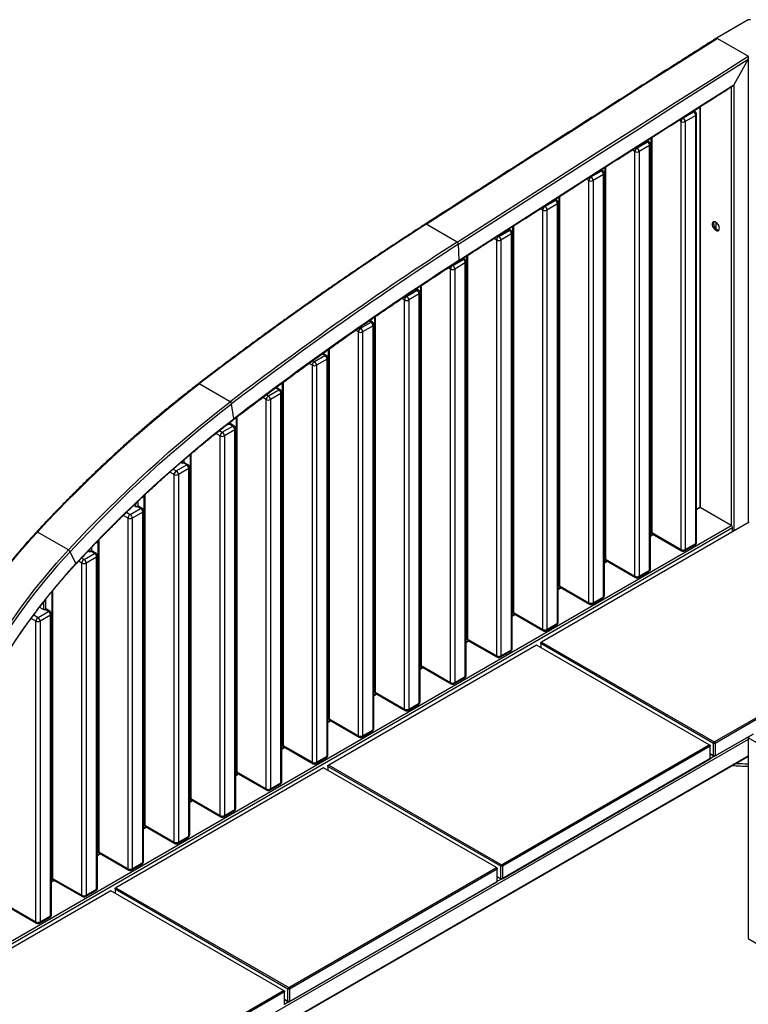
# Model space of a CAD drawing. Header units: millimetres. Extents: x 1 to 419, y 6 to 296.
# Tile 3 of 12: x 49 to 111, y 56 to 140. Entities that reach past the tile are written whole.
import ezdxf

# ---------------------------------------------------------------- set-up
doc = ezdxf.new("R2010")
doc.units = ezdxf.units.MM

msp = doc.modelspace()

# ---------------------------------------------------------------- linework, layer by layer
at = {"color": 7, "linetype": 'Continuous', "lineweight": 25}
for p, q in [((110.7802, 139.5625), (108.1639, 138.0522)), ((110.7802, 136.501), (108.1639, 138.0114)), ((110.7802, 136.2498), (109.5782, 134.0965)), ((110.7802, 136.2498), (110.7802, 97.103)), ((109.366, 133.9125), (109.366, 96.8989)), ((109.5781, 134.0965), (109.5781, 96.409)), ((106.7058, 132.2202), (106.7058, 98.4236)), ((106.7497, 132.2481), (106.7497, 98.4093)), ((105.3001, 131.2961), (106.184, 131.8063)), ((106.3608, 131.5001), (105.4769, 130.9899)), ((106.184, 131.8063), (106.1168, 131.8451)), ((106.309, 131.8187), (106.1864, 131.8895)), ((106.3608, 95.3682), (106.3608, 131.5001)), ((106.434, 95.4703), (106.434, 131.6022)), ((105.1233, 130.9899), (104.94, 131.0957)), ((105.1233, 94.858), (105.1233, 130.9899)), ((105.2763, 131.3098), (105.3001, 131.2961)), ((105.4769, 130.9899), (105.4769, 94.858)), ((101.411, 128.7652), (102.2949, 129.2754)), ((102.4717, 128.9692), (101.5878, 128.459)), ((102.2949, 129.2754), (102.1831, 129.34)), ((102.4199, 129.2878), (102.2527, 129.3843)), ((102.4717, 93.1231), (102.4717, 128.9692)), ((102.5449, 93.2251), (102.5449, 129.0713)), ((102.5752, 129.5897), (102.5752, 96.3887)), ((102.6485, 129.6364), (102.6485, 96.2867)), ((101.2343, 128.459), (101.0081, 128.5895)), ((101.2343, 92.6128), (101.2343, 128.459)), ((101.3438, 128.804), (101.411, 128.7652)), ((101.5878, 128.459), (101.5878, 92.6128)), ((97.5219, 126.3159), (98.4058, 126.8262)), ((98.5826, 126.52), (97.6987, 126.0097)), ((98.4058, 126.8262), (98.3229, 126.8741)), ((98.5308, 126.8385), (98.3924, 126.9185)), ((98.5826, 90.878), (98.5826, 126.52)), ((98.6558, 90.98), (98.6558, 126.622)), ((98.6862, 127.1061), (98.6862, 94.1436)), ((98.7594, 127.1529), (98.7594, 94.0415)), ((97.3452, 126.0097), (97.1481, 126.1235)), ((97.3452, 90.3677), (97.3452, 126.0097)), ((97.4837, 126.338), (97.5219, 126.3159)), ((97.6987, 126.0097), (97.6987, 90.3677)), ((93.594, 123.8483), (93.6329, 123.8258)), ((93.6329, 123.8258), (94.5167, 124.3361)), ((94.6935, 124.0299), (93.8096, 123.5196)), ((94.5167, 124.3361), (94.4317, 124.3852)), ((94.6417, 124.3485), (94.5011, 124.4296)), ((94.6935, 88.6328), (94.6935, 124.0299)), ((94.7667, 88.7349), (94.7667, 124.1319)), ((94.7971, 124.6193), (94.7971, 91.8985)), ((94.8703, 124.6663), (94.8703, 91.7964)), ((93.4561, 123.5196), (93.2589, 123.6335)), ((93.4561, 88.1226), (93.4561, 123.5196)), ((93.8096, 123.5196), (93.8096, 88.1226)), ((86.224, 120.8105), (83.6077, 122.3209)), ((108.0578, 122.4974), (108.0578, 121.9481)), ((89.7438, 121.2949), (90.6277, 121.8052)), ((90.8044, 121.499), (89.9206, 120.9887)), ((90.6277, 121.8052), (90.5112, 121.8724)), ((90.7526, 121.8175), (90.5806, 121.9169)), ((90.8044, 86.3877), (90.8044, 121.499)), ((90.8777, 86.4898), (90.8777, 121.601)), ((90.908, 122.1267), (90.908, 89.6534)), ((90.9812, 122.1737), (90.9812, 89.5513)), ((86.4045, 119.2841), (86.3361, 120.6305)), ((89.567, 120.9887), (89.3388, 121.1205)), ((89.567, 85.8775), (89.567, 120.9887)), ((89.6735, 121.3355), (89.7438, 121.2949)), ((89.9206, 120.9887), (89.9206, 85.8775)), ((85.827, 118.8617), (85.8547, 118.8457)), ((85.8547, 118.8457), (86.7386, 119.3559)), ((86.9153, 119.0497), (86.0315, 118.5395)), ((86.7386, 119.3559), (86.6616, 119.4003)), ((86.8636, 119.3683), (86.7309, 119.4449)), ((86.9153, 84.1426), (86.9153, 119.0497)), ((86.9886, 84.2447), (86.9886, 119.1518)), ((87.0189, 119.6299), (87.0189, 87.4082)), ((87.0921, 119.677), (87.0921, 87.3062)), ((85.6779, 118.5395), (85.4935, 118.6459)), ((85.6779, 83.6323), (85.6779, 118.5395)), ((86.0315, 118.5395), (86.0315, 83.6323)), ((81.9656, 116.2331), (82.8495, 116.7433)), ((83.0263, 116.4372), (82.1424, 115.9269)), ((82.8495, 116.7433), (82.7168, 116.8199)), ((82.9745, 116.7557), (82.7849, 116.8652)), ((83.0263, 81.8975), (83.0263, 116.4372)), ((83.0995, 81.9995), (83.0995, 116.5392)), ((83.1298, 117.0943), (83.1298, 85.1631)), ((83.203, 117.1429), (83.203, 85.0611)), ((81.7888, 115.9269), (81.5715, 116.0524)), ((81.7888, 81.3872), (81.7888, 115.9269)), ((81.8979, 116.2722), (81.9656, 116.2331)), ((82.1424, 115.9269), (82.1424, 81.3872)), ((78.0765, 113.5389), (78.9604, 114.0491)), ((78.9604, 114.0491), (78.7848, 114.1505)), ((79.0854, 114.0615), (78.8514, 114.1966)), ((79.2407, 114.4658), (79.2407, 82.918)), ((79.3139, 114.5165), (79.3139, 82.8159)), ((77.8997, 113.2327), (77.6615, 113.3702)), ((77.8997, 79.1421), (77.8997, 113.2327)), ((77.9809, 113.594), (78.0765, 113.5389)), ((79.1372, 113.7429), (78.2533, 113.2327)), ((78.2533, 113.2327), (78.2533, 79.1421)), ((79.1372, 79.6524), (79.1372, 113.7429)), ((79.2104, 79.7544), (79.2104, 113.845)), ((75.1963, 111.2448), (74.8958, 111.4183)), ((75.3516, 111.7403), (75.3516, 80.6729)), ((75.4249, 111.7922), (75.4249, 80.5708)), ((74.0106, 110.416), (73.732, 110.5768)), ((74.0466, 110.8034), (74.1874, 110.7222)), ((74.1874, 110.7222), (75.0713, 111.2324)), ((75.2481, 110.9262), (74.3642, 110.416)), ((75.0713, 111.2324), (74.8339, 111.3695)), ((75.2481, 77.4072), (75.2481, 110.9262)), ((75.3213, 77.5093), (75.3213, 111.0283)), ((74.0106, 76.897), (74.0106, 110.416)), ((74.3642, 110.416), (74.3642, 76.897)), ((71.4626, 108.9162), (71.4626, 78.4277)), ((71.5358, 108.9702), (71.5358, 78.3257)), ((67.0727, 107.3328), (64.4564, 108.8432)), ((70.2983, 107.8238), (71.1822, 108.3341)), ((71.1822, 108.3341), (70.8969, 108.4988)), ((71.3072, 108.3464), (71.0067, 108.5199)), ((71.4322, 75.2642), (71.4322, 108.1299)), ((70.1216, 107.5176), (69.8176, 107.6931)), ((70.1216, 74.6519), (70.1216, 107.5176)), ((70.126, 107.9233), (70.2983, 107.8238)), ((71.359, 108.0279), (70.4751, 107.5176)), ((70.4751, 107.5176), (70.4751, 74.6519)), ((71.359, 75.1621), (71.359, 108.0279)), ((67.3888, 105.9018), (67.1958, 107.1605)), ((67.0456, 105.5904), (67.0456, 105.4671)), ((67.5735, 105.9962), (67.5735, 76.1826)), ((67.6467, 106.052), (67.6467, 76.0806)), ((66.1661, 104.9025), (66.4093, 104.7621)), ((66.4093, 104.7621), (67.2931, 105.2724)), ((67.4699, 104.9662), (66.586, 104.456)), ((66.8558, 105.4432), (66.9219, 105.4051)), ((66.8689, 105.4534), (66.8689, 105.4357)), ((66.9219, 105.4051), (66.9926, 105.4459)), ((67.2931, 105.2724), (66.9926, 105.4459)), ((67.4181, 105.2848), (67.1176, 105.4583)), ((67.4699, 72.917), (67.4699, 104.9662)), ((67.5431, 73.019), (67.5431, 105.0683)), ((66.2325, 104.456), (65.8679, 104.6664)), ((66.2325, 72.4067), (66.2325, 104.456)), ((66.586, 104.456), (66.586, 72.4067)), ((62.9798, 102.27), (62.9798, 102.1699)), ((63.1566, 102.4221), (63.1566, 102.2013)), ((63.6844, 102.8717), (63.6844, 73.9375)), ((63.7576, 102.9334), (63.7576, 73.8354)), ((62.2618, 101.6455), (62.5202, 101.4963)), ((62.5202, 101.4963), (63.404, 102.0066)), ((63.5808, 101.7004), (62.6969, 101.1902)), ((62.9101, 102.2101), (63.0328, 102.1393)), ((63.0328, 102.1393), (63.1035, 102.1801)), ((63.404, 102.0066), (63.1035, 102.1801)), ((63.529, 102.019), (63.2285, 102.1925)), ((63.5808, 70.6719), (63.5808, 101.7004)), ((63.654, 70.7739), (63.654, 101.8025)), ((62.3434, 101.1902), (61.9811, 101.3993)), ((62.3434, 70.1616), (62.3434, 101.1902)), ((62.6969, 101.1902), (62.6969, 70.1616)), ((59.2675, 98.9132), (59.2675, 98.5272)), ((59.7953, 99.4106), (59.7953, 71.6924)), ((59.8685, 99.4787), (59.8685, 71.5903)), ((58.6311, 97.8223), (59.515, 98.3325)), ((58.927, 98.5903), (59.1437, 98.4652)), ((59.0907, 98.7455), (59.0907, 98.4958)), ((59.1437, 98.4652), (59.2144, 98.506)), ((59.515, 98.3325), (59.2144, 98.506)), ((59.6399, 98.3449), (59.3394, 98.5184)), ((59.765, 68.5288), (59.765, 98.1284)), ((106.6747, 98.4167), (106.434, 98.2778)), ((106.434, 98.227), (106.7497, 98.4093)), ((109.366, 96.8989), (106.7497, 98.4093)), ((58.4543, 97.5161), (58.0544, 97.7469)), ((58.3181, 98.003), (58.6311, 97.8223)), ((58.4543, 67.9165), (58.4543, 97.5161)), ((59.6917, 98.0263), (58.8079, 97.5161)), ((58.8079, 97.5161), (58.8079, 67.9165)), ((59.6917, 68.4267), (59.6917, 98.0263)), ((40.4231, 56.8541), (109.4721, 96.7152)), ((40.467, 57.1244), (109.366, 96.8989)), ((110.8863, 97.1642), (93.35, 87.0407)), ((109.4721, 96.3478), (109.4721, 96.7152)), ((53.4251, 94.827), (50.8088, 96.3373)), ((55.9062, 95.5914), (55.9062, 69.4473)), ((55.9794, 95.6662), (55.9794, 69.3452)), ((102.7435, 96.1473), (102.5449, 96.0326)), ((102.5449, 95.9819), (102.7874, 96.1219)), ((102.6485, 96.2867), (105.1233, 94.858)), ((102.7003, 96.1722), (105.1751, 94.7435)), ((55.1039, 94.7557), (55.2546, 94.6687)), ((55.2016, 94.8585), (55.2016, 94.6993)), ((55.3784, 95.0424), (55.3784, 94.7307)), ((105.4251, 94.7435), (106.309, 95.2538)), ((105.4769, 94.858), (106.3608, 95.3682)), ((54.0525, 93.6813), (53.5735, 94.6778)), ((54.5302, 94.148), (54.742, 94.0257)), ((54.742, 94.0257), (55.6259, 94.536)), ((55.8026, 94.2298), (54.9188, 93.7195)), ((55.2546, 94.6687), (55.3254, 94.7095)), ((55.6259, 94.536), (55.3254, 94.7095)), ((55.7509, 94.5484), (55.4503, 94.7218)), ((55.8026, 66.1816), (55.8026, 94.2298)), ((55.8759, 66.2837), (55.8759, 94.3319)), ((98.7594, 94.0415), (101.2343, 92.6128)), ((98.8112, 93.9271), (101.286, 92.4984)), ((54.5652, 93.7195), (54.2822, 93.8829)), ((54.5652, 65.6714), (54.5652, 93.7195)), ((54.9188, 93.7195), (54.9188, 65.6714)), ((98.8544, 93.9021), (98.6558, 93.7875)), ((98.6558, 93.7368), (98.8983, 93.8768)), ((101.5878, 92.6128), (102.4717, 93.1231)), ((101.536, 92.4984), (102.4199, 93.0086)), ((94.9653, 91.657), (94.7667, 91.5424)), ((94.7667, 91.4917), (95.0092, 91.6317)), ((94.8703, 91.7964), (97.3452, 90.3677)), ((94.9221, 91.682), (97.397, 90.2533)), ((51.4893, 90.6422), (51.4893, 89.8318)), ((52.0171, 91.2976), (52.0171, 67.2021)), ((52.0903, 91.3875), (52.0903, 67.1001)), ((97.6469, 90.2533), (98.5308, 90.7635)), ((97.6987, 90.3677), (98.5826, 90.878)), ((50.9814, 89.9915), (51.3656, 89.7698)), ((51.3125, 90.419), (51.3125, 89.8004)), ((51.3656, 89.7698), (51.4363, 89.8106)), ((51.7368, 89.6371), (51.4363, 89.8106)), ((51.8618, 89.6495), (51.5613, 89.823)), ((50.6761, 88.8207), (50.2756, 89.0519)), ((50.487, 89.3381), (50.8529, 89.1269)), ((50.8529, 89.1269), (51.7368, 89.6371)), ((51.9136, 89.3309), (51.0297, 88.8207)), ((51.9136, 63.9365), (51.9136, 89.3309)), ((51.9868, 64.0386), (51.9868, 89.433)), ((91.0762, 89.4119), (90.8777, 89.2973)), ((90.8777, 89.2465), (91.1201, 89.3865)), ((90.9812, 89.5513), (93.4561, 88.1226)), ((91.033, 89.4368), (93.5079, 88.0081)), ((50.6761, 63.4262), (50.6761, 88.8207)), ((51.0297, 88.8207), (51.0297, 63.4262)), ((93.7579, 88.0081), (94.6417, 88.5184)), ((93.8096, 88.1226), (94.6935, 88.6328)), ((107.9341, 78.6215), (125.4703, 88.745)), ((125.5411, 88.6225), (108.0048, 78.499)), ((87.0921, 87.3062), (89.567, 85.8775)), ((92.924, 86.7948), (75.3877, 76.6713)), ((87.1871, 87.1668), (86.9886, 87.0521)), ((86.9886, 87.0014), (87.2311, 87.1414)), ((87.1439, 87.1917), (89.6188, 85.763)), ((107.5081, 78.3756), (92.924, 86.7948)), ((93.2793, 86.9183), (93.35, 87.0407)), ((93.2793, 86.9999), (93.35, 87.0407)), ((93.2793, 86.9183), (93.2793, 86.9999)), ((107.8634, 78.499), (93.2793, 86.9183)), ((93.2793, 86.9183), (93.2793, 86.5897)), ((93.35, 87.0407), (107.9341, 78.6215)), ((89.8688, 85.763), (90.7526, 86.2733)), ((89.9206, 85.8775), (90.8044, 86.3877)), ((83.298, 84.9216), (83.0995, 84.807)), ((83.0995, 84.7563), (83.342, 84.8963)), ((83.203, 85.0611), (85.6779, 83.6323)), ((83.2548, 84.9466), (85.7297, 83.5179)), ((85.9797, 83.5179), (86.8636, 84.0281)), ((86.0315, 83.6323), (86.9153, 84.1426)), ((79.409, 82.6765), (79.2104, 82.5619)), ((79.2104, 82.5112), (79.4529, 82.6512)), ((79.3139, 82.8159), (81.7888, 81.3872)), ((79.3657, 82.7015), (81.8406, 81.2728)), ((82.0906, 81.2728), (82.9745, 81.783)), ((82.1424, 81.3872), (83.0263, 81.8975)), ((75.5199, 80.4314), (75.3213, 80.3168)), ((75.3213, 80.2661), (75.5638, 80.406)), ((75.4249, 80.5708), (77.8997, 79.1421)), ((75.4766, 80.4564), (77.9515, 79.0276)), ((78.2015, 79.0276), (79.0854, 79.5379)), ((78.2533, 79.1421), (79.1372, 79.6524)), ((111.202, 79.2832), (107.9341, 77.3967)), ((108.0048, 77.4375), (111.202, 79.2832)), ((110.7802, 78.9581), (110.8863, 79.0193)), ((110.7802, 78.8356), (54.0473, 46.0844)), ((71.6308, 78.1863), (71.4322, 78.0717)), ((71.4322, 78.0209), (71.6747, 78.1609)), ((71.5358, 78.3257), (74.0106, 76.897)), ((71.5876, 78.2112), (74.0624, 76.7825)), ((89.9718, 68.2521), (107.5081, 78.3756)), ((107.5788, 78.2531), (90.0425, 68.1296)), ((107.5081, 78.3756), (107.5788, 78.2531)), ((107.5788, 78.3347), (107.5081, 78.3756)), ((107.5788, 78.3347), (107.5788, 78.2531)), ((107.5788, 77.1916), (107.5788, 78.2531)), ((107.9341, 78.6215), (107.8634, 78.499)), ((108.0048, 78.499), (107.8634, 78.499)), ((107.8634, 77.4375), (107.8634, 78.499)), ((107.9341, 78.6215), (108.0048, 78.499)), ((108.0048, 78.499), (108.0048, 77.4375)), ((166.8184, 46.6079), (110.7802, 78.9581)), ((110.7802, 78.9581), (110.7802, 62.0149)), ((54.0473, 44.6963), (110.7802, 77.4475)), ((54.0473, 44.6455), (110.7802, 77.3968)), ((74.3642, 76.897), (75.2481, 77.4072)), ((107.5788, 77.6018), (107.8634, 77.4375)), ((107.9341, 77.3967), (107.5788, 77.6018)), ((107.5788, 77.2324), (107.8987, 77.4171)), ((108.0048, 77.4375), (107.8634, 77.4375)), ((107.8634, 77.4375), (107.9341, 77.3967)), ((108.0048, 77.4375), (107.9341, 77.3967)), ((74.3124, 76.7825), (75.1963, 77.2928)), ((75.317, 76.5489), (75.3877, 76.6713)), ((75.317, 76.6305), (75.3877, 76.6713)), ((75.317, 76.5489), (75.317, 76.6305)), ((89.9011, 68.1296), (75.317, 76.5489)), ((75.317, 76.5489), (75.317, 76.2203)), ((75.3877, 76.6713), (89.9718, 68.2521)), ((107.5081, 77.1508), (89.9718, 67.0273)), ((90.0425, 67.0681), (107.5788, 77.1916)), ((107.5788, 77.1916), (107.5081, 77.1508)), ((74.9617, 76.4254), (57.4255, 66.3019)), ((67.7417, 75.9412), (67.5431, 75.8265)), ((67.5431, 75.7758), (67.7856, 75.9158)), ((67.6467, 76.0806), (70.1216, 74.6519)), ((67.6985, 75.9661), (70.1733, 74.5374)), ((89.5458, 68.0062), (74.9617, 76.4254)), ((70.4233, 74.5374), (71.3072, 75.0477)), ((70.4751, 74.6519), (71.359, 75.1621)), ((63.8526, 73.696), (63.654, 73.5814)), ((63.654, 73.5307), (63.8965, 73.6707)), ((63.7576, 73.8354), (66.2325, 72.4067)), ((63.8094, 73.721), (66.2843, 72.2923)), ((66.5342, 72.2923), (67.4181, 72.8025)), ((66.586, 72.4067), (67.4699, 72.917)), ((59.8685, 71.5903), (62.3434, 70.1616)), ((59.9635, 71.4509), (59.765, 71.3363)), ((59.765, 71.2856), (60.0074, 71.4256)), ((59.9203, 71.4759), (62.3952, 70.0472)), ((62.6969, 70.1616), (63.5808, 70.6719)), ((62.6452, 70.0472), (63.529, 70.5574)), ((56.0744, 69.2058), (55.8759, 69.0912)), ((55.8759, 69.0404), (56.1184, 69.1804)), ((55.9794, 69.3452), (58.4543, 67.9165)), ((56.0312, 69.2307), (58.5061, 67.802)), ((58.7561, 67.802), (59.6399, 68.3123)), ((58.8079, 67.9165), (59.6917, 68.4267)), ((89.9718, 68.2521), (89.9011, 68.1296)), ((89.9718, 68.2521), (90.0425, 68.1296)), ((72.0095, 57.8827), (89.5458, 68.0062)), ((89.6165, 67.8837), (72.0802, 57.7602)), ((89.5458, 68.0062), (89.6165, 67.8837)), ((89.6165, 67.9653), (89.5458, 68.0062)), ((89.6165, 67.9653), (89.6165, 67.8837)), ((89.6165, 66.8222), (89.6165, 67.8837)), ((90.0425, 68.1296), (89.9011, 68.1296)), ((89.9011, 67.0681), (89.9011, 68.1296)), ((90.0425, 68.1296), (90.0425, 67.0681)), ((52.1853, 66.9607), (51.9868, 66.846)), ((51.9868, 66.7953), (52.2293, 66.9353)), ((52.0903, 67.1001), (54.5652, 65.6714)), ((52.1421, 66.9856), (54.617, 65.5569)), ((89.5458, 66.7814), (72.0095, 56.6579)), ((72.0802, 56.6987), (89.6165, 66.8222)), ((89.6165, 66.8222), (89.5458, 66.7814)), ((89.6165, 67.2324), (89.9011, 67.0681)), ((89.9718, 67.0273), (89.6165, 67.2324)), ((89.6165, 66.863), (89.9365, 67.0477)), ((90.0425, 67.0681), (89.9011, 67.0681)), ((89.9011, 67.0681), (89.9718, 67.0273)), ((90.0425, 67.0681), (89.9718, 67.0273)), ((56.9994, 66.056), (39.4632, 55.9325)), ((54.867, 65.5569), (55.7509, 66.0672)), ((54.9188, 65.6714), (55.8026, 66.1816)), ((71.5835, 57.6368), (56.9994, 66.056)), ((57.3547, 66.1794), (57.4255, 66.3019)), ((57.3547, 66.2611), (57.4255, 66.3019)), ((57.3547, 66.1794), (57.3547, 66.2611)), ((71.9388, 57.7602), (57.3547, 66.1794)), ((57.3547, 66.1794), (57.3547, 65.8509)), ((57.4255, 66.3019), (72.0095, 57.8827)), ((48.2013, 64.855), (50.6761, 63.4262)), ((48.253, 64.7405), (50.7279, 63.3118)), ((50.9779, 63.3118), (51.8618, 63.822)), ((51.0297, 63.4262), (51.9136, 63.9365)), ((110.7802, 62.0149), (166.8184, 29.6647)), ((54.0473, 47.5133), (71.5835, 57.6368)), ((71.6542, 57.5143), (54.118, 47.3908)), ((71.5835, 57.6368), (71.6542, 57.5143)), ((71.6542, 57.5959), (71.5835, 57.6368)), ((71.6542, 57.5959), (71.6542, 57.5143)), ((71.6542, 56.4528), (71.6542, 57.5143)), ((72.0095, 57.8827), (71.9388, 57.7602)), ((72.0802, 57.7602), (71.9388, 57.7602)), ((71.9388, 56.6987), (71.9388, 57.7602)), ((72.0095, 57.8827), (72.0802, 57.7602)), ((72.0802, 57.7602), (72.0802, 56.6987)), ((71.6542, 56.863), (71.9388, 56.6987)), ((72.0095, 56.6579), (71.6542, 56.863)), ((71.6542, 56.4936), (71.9742, 56.6783)), ((72.0802, 56.6987), (71.9388, 56.6987)), ((71.9388, 56.6987), (72.0095, 56.6579)), ((72.0802, 56.6987), (72.0095, 56.6579))]:
    msp.add_line(p, q, dxfattribs=at)
at = {"color": 7, "linetype": 'Continuous', "lineweight": 25, "flags": 128}
for points in [[(83.6077, 122.3209), (86.6768, 124.2928), (89.7459, 126.2618), (92.8152, 128.2277), (95.8847, 130.1905), (98.9543, 132.1503), (102.024, 134.1071), (105.0939, 136.0607), (108.1639, 138.0114)], [(86.224, 120.8105), (89.293, 122.7825), (92.3622, 124.7514), (95.4315, 126.7173), (98.501, 128.6802), (101.5706, 130.64), (104.6403, 132.5967), (107.7102, 134.5504), (110.7802, 136.501)], [(86.3361, 120.6305), (89.3911, 122.5935), (92.4463, 124.5534), (95.5016, 126.5104), (98.557, 128.4643), (101.6126, 130.4152), (104.6683, 132.3631), (107.7242, 134.308), (110.7802, 136.2498)], [(86.4045, 119.2841), (89.3007, 121.1451), (92.1971, 123.0035), (95.0936, 124.8591), (97.9903, 126.712), (100.8871, 128.5622), (103.784, 130.4097), (106.681, 132.2545), (109.5782, 134.0965)], [(108.3584, 121.9768), (108.3518, 122.0528), (108.3324, 122.133), (108.301, 122.214), (108.2589, 122.2921), (108.2081, 122.3641), (108.1507, 122.4268), (108.0893, 122.4773), (108.0264, 122.5136), (107.965, 122.534), (107.9076, 122.5376), (107.8568, 122.5243), (107.8147, 122.4947), (107.7833, 122.45), (107.7639, 122.3922), (107.7573, 122.3238), (107.7639, 122.2479), (107.7833, 122.1677), (107.8147, 122.0867), (107.8568, 122.0085), (107.9076, 121.9365), (107.965, 121.8739), (108.0264, 121.8233), (108.0893, 121.7871), (108.1507, 121.7667), (108.2081, 121.763), (108.2589, 121.7763), (108.301, 121.806), (108.3324, 121.8507), (108.3518, 121.9085), (108.3584, 121.9768)], [(107.9051, 122.5374), (107.9036, 122.5353), (107.8781, 122.4838), (107.865, 122.4204), (107.865, 122.3478), (107.8781, 122.2693), (107.9036, 122.1883), (107.9406, 122.1083), (107.9873, 122.0328), (108.0417, 121.9651), (108.1014, 121.9082), (108.1639, 121.8645)], [(50.8088, 96.3373), (51.629, 97.2136), (52.4545, 98.0782), (53.2851, 98.9309), (54.1206, 99.7715), (54.9609, 100.5998), (55.8056, 101.4156), (56.6547, 102.2186), (57.5079, 103.0088), (58.365, 103.7858), (59.2258, 104.5496), (60.09, 105.2999), (60.9576, 106.0365), (61.8282, 106.7594), (62.7017, 107.4682), (63.5778, 108.1629), (64.4564, 108.8432)], [(64.4564, 108.8432), (64.436, 108.853), (64.4171, 108.8582), (64.4003, 108.8585), (64.3864, 108.8539), (64.3823, 108.8513)], [(53.4251, 94.827), (54.2453, 95.7033), (55.0708, 96.5679), (55.9014, 97.4206), (56.7369, 98.2612), (57.5772, 99.0894), (58.4219, 99.9052), (59.271, 100.7083), (60.1242, 101.4984), (60.9813, 102.2755), (61.8421, 103.0392), (62.7063, 103.7895), (63.5739, 104.5262), (64.4445, 105.249), (65.318, 105.9579), (66.1941, 106.6525), (67.0727, 107.3328)], [(53.5735, 94.6778), (54.3921, 95.5525), (55.2161, 96.4155), (56.0451, 97.2666), (56.8791, 98.1057), (57.7178, 98.9324), (58.561, 99.7467), (59.4085, 100.5482), (60.2601, 101.3369), (61.1156, 102.1125), (61.9748, 102.8749), (62.8375, 103.6238), (63.7034, 104.3591), (64.5725, 105.0806), (65.4443, 105.7881), (66.3188, 106.4815), (67.1958, 107.1605)], [(54.0525, 93.6813), (54.854, 94.5376), (55.6606, 95.3825), (56.4723, 96.2157), (57.2888, 97.0371), (58.1099, 97.8465), (58.9353, 98.6437), (59.7651, 99.4284), (60.5988, 100.2005), (61.4363, 100.9598), (62.2775, 101.7062), (63.122, 102.4394), (63.9698, 103.1592), (64.8205, 103.8656), (65.6741, 104.5582), (66.5302, 105.237), (67.3888, 105.9018)], [(41.9181, 83.5974), (42.2847, 84.295), (42.6608, 84.9882), (43.0462, 85.6768), (43.4407, 86.3604), (43.844, 87.0386), (44.2561, 87.7111), (44.6766, 88.3775), (45.1053, 89.0376), (45.5421, 89.6909), (45.9867, 90.3371), (46.4389, 90.9758), (46.8983, 91.6068), (47.3649, 92.2298), (47.8383, 92.8443), (48.3184, 93.4501), (48.8048, 94.0468), (49.2973, 94.6342), (49.7956, 95.212), (50.2996, 95.7798), (50.8088, 96.3373)], [(50.8088, 96.3373), (50.789, 96.3476), (50.7715, 96.3541), (50.757, 96.3565), (50.7462, 96.3549), (50.7411, 96.3514)], [(44.5344, 82.0871), (44.901, 82.7846), (45.2771, 83.4779), (45.6625, 84.1664), (46.057, 84.85), (46.4603, 85.5282), (46.8724, 86.2007), (47.2929, 86.8672), (47.7216, 87.5272), (48.1584, 88.1805), (48.603, 88.8267), (49.0552, 89.4655), (49.5146, 90.0965), (49.9812, 90.7194), (50.4546, 91.3339), (50.9347, 91.9397), (51.4211, 92.5365), (51.9136, 93.1239), (52.4119, 93.7016), (52.9159, 94.2694), (53.4251, 94.827)], [(44.7212, 81.9931), (45.0863, 82.6876), (45.4607, 83.3778), (45.8444, 84.0634), (46.2372, 84.7441), (46.6388, 85.4193), (47.0491, 86.0889), (47.4678, 86.7525), (47.8947, 87.4097), (48.3296, 88.0601), (48.7722, 88.7035), (49.2224, 89.3395), (49.6799, 89.9678), (50.1445, 90.588), (50.6158, 91.1999), (51.0938, 91.8031), (51.5781, 92.3972), (52.0684, 92.9821), (52.5646, 93.5573), (53.0664, 94.1227), (53.5735, 94.6778)], [(54.0565, 93.6405), (54.0582, 93.6427), (54.0606, 93.6523), (54.0588, 93.6653), (54.0525, 93.6813)]]:
    msp.add_lwpolyline(points, dxfattribs=at)
at = {"color": 7, "linetype": 'Continuous', "lineweight": 25}
for centre, radius, start, end in [((110.8863, 139.3578), 0.2306, 62.609672, 117.390328), ((108.2078, 137.9687), 0.0943, 117.75662, 147.335818), ((106.2572, 131.7041), 0.1257, 65.692881, 125.617577), ((105.977, 131.4827), 0.3842, 2.605478, 57.394522), ((106.184, 131.6022), 0.25, 0, 60.002688), ((106.3089, 131.6147), 0.1257, 294.374658, 354.305201), ((105.5072, 130.9724), 0.3842, 122.605478, 177.394522), ((105.3001, 131.3311), 0.3843, 242.609672, 297.390328), ((105.0931, 130.9724), 0.3842, 2.605478, 57.394522), ((102.3681, 129.1732), 0.1257, 65.692881, 125.617577), ((102.0879, 128.9518), 0.3842, 2.605478, 57.394522), ((102.2949, 129.0713), 0.25, 0, 60.002688), ((102.4198, 129.0838), 0.1257, 294.374658, 354.305201), ((101.6181, 128.4415), 0.3842, 122.605478, 177.394522), ((101.411, 128.8002), 0.3843, 242.609672, 297.390328), ((101.204, 128.4415), 0.3842, 2.605478, 57.394522), ((98.4791, 126.7239), 0.1257, 65.692881, 125.617577), ((98.1988, 126.5025), 0.3842, 2.605478, 57.394522), ((98.4058, 126.622), 0.25, 0, 60.002688), ((98.5307, 126.6345), 0.1257, 294.374658, 354.305201), ((97.729, 125.9923), 0.3842, 122.605478, 177.394522), ((97.5219, 126.3509), 0.3843, 242.609672, 297.390328), ((97.3149, 125.9923), 0.3842, 2.605478, 57.394522), ((94.59, 124.2339), 0.1257, 65.692881, 125.617577), ((94.3097, 124.0124), 0.3842, 2.605478, 57.394522), ((94.5167, 124.1319), 0.25, 0, 60.002688), ((94.6416, 124.1444), 0.1257, 294.374658, 354.305201), ((93.8399, 123.5022), 0.3842, 122.605478, 177.394522), ((93.6329, 123.8608), 0.3843, 242.609672, 297.390328), ((93.4258, 123.5022), 0.3842, 2.605478, 57.394522), ((239.1474, -119.0417), 287.1384, 122.798668, 127.472893), ((83.5645, 122.2664), 0.0695, 51.530261, 117.258776), ((90.7009, 121.7029), 0.1257, 65.692881, 125.617577), ((90.4206, 121.4815), 0.3842, 2.605478, 57.394522), ((90.6277, 121.601), 0.25, 360, 60.002688), ((90.7525, 121.6135), 0.1257, 294.374658, 354.305201), ((108.3009, 122.0761), 0.2521, 237.07024, 273.568932), ((241.7637, -120.5521), 287.1384, 122.798668, 127.472893), ((241.7865, -120.5935), 286.9736, 122.798668, 127.472893), ((86.0946, 120.605), 0.2428, 6.016725, 57.800523), ((89.9508, 120.9713), 0.3842, 122.605478, 177.394522), ((89.7438, 121.3299), 0.3843, 242.609672, 297.390328), ((89.5367, 120.9713), 0.3842, 2.605478, 57.394522), ((240.8425, -120.369), 285.1047, 122.798668, 127.472893), ((86.3362, 119.273), 0.0692, 308.795671, 9.173041), ((86.8118, 119.2537), 0.1257, 65.692881, 125.617577), ((86.5315, 119.0323), 0.3842, 2.605478, 57.394522), ((86.7386, 119.1518), 0.25, 0, 60.002688), ((86.8635, 119.1642), 0.1257, 294.374658, 354.305201), ((86.0617, 118.522), 0.3842, 122.605478, 177.394522), ((85.8547, 118.8806), 0.3843, 242.609672, 297.390328), ((85.6477, 118.522), 0.3842, 2.605478, 57.394522), ((82.9227, 116.6411), 0.1257, 65.692881, 125.617577), ((82.6425, 116.4197), 0.3842, 2.605478, 57.394522), ((82.8495, 116.5392), 0.25, 0, 60.002688), ((82.9744, 116.5517), 0.1257, 294.374658, 354.305201), ((82.1726, 115.9094), 0.3842, 122.605478, 177.394522), ((81.9656, 116.2681), 0.3843, 242.609672, 297.390328), ((81.7586, 115.9094), 0.3842, 2.605478, 57.394522), ((79.0336, 113.9469), 0.1257, 65.692881, 125.617577), ((78.7534, 113.7255), 0.3842, 2.605478, 57.394522), ((78.9604, 113.845), 0.25, 0, 60.002688), ((78.2835, 113.2152), 0.3842, 122.605478, 177.394522), ((78.0765, 113.5739), 0.3843, 242.609672, 297.390328), ((77.8695, 113.2152), 0.3842, 2.605478, 57.394522), ((79.0853, 113.8575), 0.1257, 294.374658, 354.305201), ((74.3945, 110.3985), 0.3842, 122.605478, 177.394522), ((73.9804, 110.3985), 0.3842, 2.605478, 57.394522), ((75.1445, 111.1302), 0.1257, 65.692881, 125.617577), ((74.8643, 110.9088), 0.3842, 2.605478, 57.394522), ((75.0713, 111.0283), 0.25, 0, 60.002688), ((75.1962, 111.0408), 0.1257, 294.374658, 354.305201), ((74.1874, 110.7572), 0.3843, 242.609672, 297.390328), ((70.9589, 108.4288), 0.1029, 62.30996, 105.022784), ((71.2555, 108.2318), 0.1257, 65.692881, 125.617577), ((70.9752, 108.0104), 0.3842, 2.605478, 57.394522), ((71.1822, 108.1299), 0.25, 360, 60.002688), ((71.3071, 108.1424), 0.1257, 294.374658, 354.305201), ((66.9307, 107.1013), 0.2716, 12.601817, 58.486742), ((70.5054, 107.5002), 0.3842, 122.605478, 177.394522), ((70.2983, 107.8588), 0.3843, 242.609672, 297.390328), ((70.0913, 107.5002), 0.3842, 2.605478, 57.394522), ((67.3331, 105.8853), 0.0581, 314.524089, 16.519909), ((66.6163, 104.4385), 0.3842, 122.605478, 177.394522), ((66.2022, 104.4385), 0.3842, 2.605478, 57.394522), ((67.0658, 105.3437), 0.1257, 65.692881, 125.617577), ((67.3664, 105.1702), 0.1257, 65.692881, 125.617577), ((67.0861, 104.9488), 0.3842, 2.605478, 57.394522), ((67.2931, 105.0683), 0.25, 0, 60.002688), ((67.418, 105.0807), 0.1257, 294.374658, 354.305201), ((66.4093, 104.7971), 0.3843, 242.609672, 297.390328), ((62.7272, 101.1727), 0.3842, 122.605478, 177.394522), ((62.3131, 101.1727), 0.3842, 2.605478, 57.394522), ((63.1768, 102.0779), 0.1257, 65.692881, 125.617577), ((63.4773, 101.9044), 0.1257, 65.692881, 125.617577), ((63.197, 101.683), 0.3842, 2.605478, 57.394522), ((63.404, 101.8025), 0.25, 360, 60.002688), ((63.5289, 101.8149), 0.1257, 294.374658, 354.305201), ((62.5202, 101.5313), 0.3843, 242.609672, 297.390328), ((59.2877, 98.4038), 0.1257, 65.692881, 125.617577), ((59.5882, 98.2303), 0.1257, 65.692881, 125.617577), ((59.3079, 98.0089), 0.3842, 2.605478, 57.394522), ((59.515, 98.1284), 0.25, 360, 60.002688), ((59.6398, 98.1409), 0.1257, 294.374658, 354.305201), ((106.7058, 98.3479), 0.0754, 54.382423, 114.307119), ((58.8381, 97.4986), 0.3842, 122.605478, 177.394522), ((58.6311, 97.8573), 0.3843, 242.609672, 297.390328), ((58.424, 97.4986), 0.3842, 2.605478, 57.394522), ((109.2418, 96.7047), 0.2305, 2.605478, 57.394522), ((102.8252, 96.3887), 0.25, 180, 240.002688), ((102.7004, 96.4012), 0.1257, 185.694799, 245.625342), ((102.771, 96.2731), 0.1232, 173.701152, 234.986667), ((53.217, 94.4717), 0.4118, 30.042919, 59.639773), ((105.2458, 94.8444), 0.1232, 173.701152, 234.986667), ((105.3001, 95.1991), 0.3843, 242.609672, 297.390328), ((105.3544, 94.8444), 0.1232, 305.013333, 6.298848), ((106.184, 95.4703), 0.25, 299.997312, 0), ((106.2383, 95.3547), 0.1232, 305.013333, 6.298848), ((106.3089, 95.4827), 0.1257, 294.374658, 354.305201), ((54.949, 93.7021), 0.3842, 122.605478, 177.394522), ((54.535, 93.7021), 0.3842, 2.605478, 57.394522), ((55.3986, 94.6073), 0.1257, 65.692881, 125.617577), ((55.6991, 94.4338), 0.1257, 65.692881, 125.617577), ((55.4188, 94.2123), 0.3842, 2.605478, 57.394522), ((55.6259, 94.3319), 0.25, 0, 60.002688), ((55.7508, 94.3443), 0.1257, 294.374658, 354.305201), ((98.9362, 94.1436), 0.25, 180, 240.002688), ((98.8113, 94.1561), 0.1257, 185.694799, 245.625342), ((98.8783, 94.0264), 0.1199, 172.74417, 235.943649), ((105.3001, 94.96), 0.25, 240.002688, 299.997312), ((94.5025, 56.4862), 54.9515, 137.400474, 152.779946), ((54.742, 94.0607), 0.3843, 242.609672, 297.390328), ((102.2949, 93.2251), 0.25, 299.997312, 0), ((102.3528, 93.1079), 0.1199, 304.056351, 7.25583), ((102.4198, 93.2376), 0.1257, 294.374658, 354.305201), ((101.3532, 92.5977), 0.1199, 172.74417, 235.943649), ((101.411, 92.954), 0.3843, 242.609672, 297.390328), ((101.411, 92.7149), 0.25, 240.002688, 299.997312), ((101.4653, 92.5993), 0.1232, 305.013333, 6.298847), ((95.0471, 91.8985), 0.25, 180, 240.002688), ((94.9222, 91.911), 0.1257, 185.694799, 245.625342), ((94.9892, 91.7813), 0.1199, 172.74417, 235.943649), ((98.4058, 90.98), 0.25, 299.997312, 0), ((98.4637, 90.8628), 0.1199, 304.056351, 7.25583), ((98.5307, 90.9925), 0.1257, 294.374658, 354.305201), ((51.5095, 89.7084), 0.1257, 65.692881, 125.617577), ((97.4641, 90.3526), 0.1199, 172.74417, 235.943649), ((97.5219, 90.7089), 0.3843, 242.609672, 297.390328), ((97.5219, 90.4698), 0.25, 240.002688, 299.997312), ((97.5762, 90.3542), 0.1232, 305.013333, 6.298848), ((51.0599, 88.8032), 0.3842, 122.605478, 177.394522), ((50.6459, 88.8032), 0.3842, 2.605478, 57.394522), ((51.81, 89.5349), 0.1257, 65.692881, 125.617577), ((51.5298, 89.3135), 0.3842, 2.605478, 57.394522), ((51.7368, 89.433), 0.25, 0, 60.002688), ((51.8617, 89.4454), 0.1257, 294.374658, 354.305201), ((91.158, 89.6534), 0.25, 180, 240.002688), ((91.0331, 89.6658), 0.1257, 185.694799, 245.625342), ((91.1001, 89.5362), 0.1199, 172.74417, 235.943649), ((50.8529, 89.1618), 0.3843, 242.609672, 297.390328), ((93.575, 88.1074), 0.1199, 172.74417, 235.943649), ((93.6329, 88.4638), 0.3843, 242.609672, 297.390328), ((93.6871, 88.1091), 0.1232, 305.013333, 6.298848), ((94.5167, 88.7349), 0.25, 299.997312, 0), ((94.5746, 88.6177), 0.1199, 304.056351, 7.25583), ((94.6416, 88.7474), 0.1257, 294.374658, 354.305201), ((87.2689, 87.4082), 0.25, 180, 240.002688), ((87.144, 87.4207), 0.1257, 185.694799, 245.625342), ((87.211, 87.291), 0.1199, 172.74417, 235.943649), ((93.6329, 88.2246), 0.25, 240.002688, 299.997312), ((90.6277, 86.4898), 0.25, 299.997312, 0), ((90.7525, 86.5023), 0.1257, 294.374658, 354.305201), ((89.6859, 85.8623), 0.1199, 172.74417, 235.943649), ((89.7438, 86.2186), 0.3843, 242.609672, 297.390328), ((89.7438, 85.9795), 0.25, 240.002688, 299.997312), ((89.7981, 85.8639), 0.1232, 305.013333, 6.298848), ((90.6855, 86.3726), 0.1199, 304.056351, 7.25583), ((83.3798, 85.1631), 0.25, 180, 240.002688), ((83.2549, 85.1756), 0.1257, 185.694799, 245.625342), ((83.322, 85.0459), 0.1199, 172.74417, 235.943649), ((86.7386, 84.2447), 0.25, 299.997312, 0), ((86.7964, 84.1275), 0.1199, 304.056351, 7.25583), ((86.8635, 84.2571), 0.1257, 294.374658, 354.305201), ((85.7968, 83.6172), 0.1199, 172.74417, 235.943649), ((85.8547, 83.9735), 0.3843, 242.609672, 297.390328), ((85.8547, 83.7344), 0.25, 240.002688, 299.997312), ((85.909, 83.6188), 0.1232, 305.013333, 6.298848), ((79.4907, 82.918), 0.25, 180, 240.002688), ((79.3658, 82.9305), 0.1257, 185.694799, 245.625342), ((79.4329, 82.8008), 0.1199, 172.74417, 235.943649), ((82.8495, 81.9995), 0.25, 299.997312, 0), ((82.9073, 81.8823), 0.1199, 304.056351, 7.25583), ((82.9744, 82.012), 0.1257, 294.374658, 354.305201), ((75.6016, 80.6729), 0.25, 180, 240.002688), ((75.4768, 80.6853), 0.1257, 185.694799, 245.625342), ((81.9077, 81.3721), 0.1199, 172.74417, 235.943649), ((81.9656, 81.7284), 0.3843, 242.609672, 297.390328), ((81.9656, 81.4893), 0.25, 240.002688, 299.997312), ((82.0199, 81.3737), 0.1232, 305.013333, 6.298848), ((75.5438, 80.5557), 0.1199, 172.74417, 235.943649), ((78.0187, 79.127), 0.1199, 172.74417, 235.943649), ((78.0765, 79.4833), 0.3843, 242.609672, 297.390328), ((78.0765, 79.2442), 0.25, 240.002688, 299.997312), ((78.1308, 79.1286), 0.1232, 305.013333, 6.298848), ((78.9604, 79.7544), 0.25, 299.997312, 0), ((79.0183, 79.6372), 0.1199, 304.056351, 7.25583), ((79.0853, 79.7669), 0.1257, 294.374658, 354.305201), ((71.7126, 78.4277), 0.25, 180, 240.002688), ((71.5877, 78.4402), 0.1257, 185.694799, 245.625342), ((71.6547, 78.3106), 0.1199, 172.74417, 235.943649), ((75.0713, 77.5093), 0.25, 299.997312, 0), ((75.1292, 77.3921), 0.1199, 304.056351, 7.25583), ((75.1962, 77.5218), 0.1257, 294.374658, 354.305201), ((74.1296, 76.8818), 0.1199, 172.74417, 235.943649), ((74.1874, 77.2382), 0.3843, 242.609672, 297.390328), ((74.1874, 76.999), 0.25, 240.002688, 299.997312), ((74.2417, 76.8835), 0.1232, 305.013333, 6.298848), ((110.8841, 93.7852), 17.2147, 265.229117, 269.654074), ((110.8848, 94.0193), 17.2446, 266.278882, 269.652435), ((67.8235, 76.1826), 0.25, 180, 240.002688), ((67.6986, 76.1951), 0.1257, 185.694799, 245.625342), ((67.7656, 76.0654), 0.1199, 172.74417, 235.943649), ((71.1822, 75.2642), 0.25, 299.997312, 0), ((71.2401, 75.147), 0.1199, 304.056351, 7.25583), ((71.3071, 75.2766), 0.1257, 294.374658, 354.305201), ((70.2405, 74.6367), 0.1199, 172.74417, 235.943649), ((70.2983, 74.993), 0.3843, 242.609672, 297.390328), ((70.2983, 74.7539), 0.25, 240.002688, 299.997312), ((70.3526, 74.6383), 0.1232, 305.013333, 6.298848), ((63.9344, 73.9375), 0.25, 180, 240.002688), ((63.8095, 73.95), 0.1257, 185.694799, 245.625342), ((63.8765, 73.8203), 0.1199, 172.74417, 235.943649), ((66.3514, 72.3916), 0.1199, 172.74417, 235.943649), ((66.4093, 72.7479), 0.3843, 242.609672, 297.390328), ((66.4635, 72.3932), 0.1232, 305.013333, 6.298848), ((67.2931, 73.019), 0.25, 299.997312, 360), ((67.351, 72.9018), 0.1199, 304.056351, 7.25583), ((67.418, 73.0315), 0.1257, 294.374658, 354.305201), ((60.0453, 71.6924), 0.25, 180, 240.002688), ((59.9204, 71.7049), 0.1257, 185.694799, 245.625342), ((59.9874, 71.5752), 0.1199, 172.74417, 235.943649), ((66.4093, 72.5088), 0.25, 240.002688, 299.997312), ((63.404, 70.7739), 0.25, 299.997312, 0), ((63.4619, 70.6567), 0.1199, 304.056351, 7.25583), ((63.5289, 70.7864), 0.1257, 294.374658, 354.305201), ((62.4623, 70.1465), 0.1199, 172.74417, 235.943649), ((62.5202, 70.5028), 0.3843, 242.609672, 297.390328), ((62.5202, 70.2637), 0.25, 240.002688, 299.997312), ((62.5744, 70.1481), 0.1232, 305.013333, 6.298848), ((56.1562, 69.4473), 0.25, 180, 240.002688), ((56.0313, 69.4597), 0.1257, 185.694799, 245.625342), ((56.0983, 69.3301), 0.1199, 172.74417, 235.943649), ((59.515, 68.5288), 0.25, 299.997312, 0), ((59.5728, 68.4116), 0.1199, 304.056351, 7.25583), ((59.6398, 68.5413), 0.1257, 294.374658, 354.305201), ((58.5732, 67.9013), 0.1199, 172.74417, 235.943649), ((58.6311, 68.2577), 0.3843, 242.609672, 297.390328), ((58.6311, 68.0185), 0.25, 240.002688, 299.997312), ((58.6854, 67.903), 0.1232, 305.013333, 6.298848), ((52.2671, 67.2021), 0.25, 180, 240.002688), ((52.1422, 67.2146), 0.1257, 185.694799, 245.625342), ((52.2093, 67.0849), 0.1199, 172.74417, 235.943649), ((54.6841, 65.6562), 0.1199, 172.74417, 235.943649), ((54.742, 66.0125), 0.3843, 242.609672, 297.390328), ((54.7963, 65.6578), 0.1232, 305.013333, 6.298848), ((55.6259, 66.2837), 0.25, 299.997312, 0), ((55.6837, 66.1665), 0.1199, 304.056351, 7.25583), ((55.7508, 66.2961), 0.1257, 294.374658, 354.305201), ((54.742, 65.7734), 0.25, 240.002688, 299.997312), ((51.7368, 64.0386), 0.25, 299.997312, 0), ((51.8617, 64.051), 0.1257, 294.374658, 354.305201), ((50.795, 63.4111), 0.1199, 172.74417, 235.943649), ((50.8529, 63.7674), 0.3843, 242.609672, 297.390328), ((50.8529, 63.5283), 0.25, 240.002688, 299.997312), ((50.9072, 63.4127), 0.1232, 305.013333, 6.298848), ((51.7946, 63.9214), 0.1199, 304.056351, 7.25583)]:
    msp.add_arc(centre, radius, start, end, dxfattribs=at)
for points, knots in [([(108.0535, 137.9962), (107.0224, 137.3413), (103.9166, 135.3686), (98.7364, 132.0687), (92.5132, 128.0919), (87.4454, 124.8433), (84.452, 122.9192), (83.5326, 122.3282)], [0, 0, 0, 0, 0.12612756, 0.37991852, 0.63370951, 0.88750049, 1, 1, 1, 1]), ([(108.1639, 138.0114), (108.1567, 138.0146), (108.1397, 138.0223), (108.1054, 138.0204), (108.0746, 138.0111), (108.0582, 137.998), (108.0544, 137.995)], [0, 0, 0, 0, 0.2148687, 0.510839, 0.8876894, 1, 1, 1, 1]), ([(110.7802, 136.2498), (110.7803, 136.25), (110.797, 136.28), (110.8186, 136.3342), (110.8268, 136.4063), (110.8184, 136.4547), (110.8018, 136.4855), (110.7866, 136.4964), (110.7802, 136.501)], [0, 0, 0, 0, 0.0018904, 0.3556964, 0.5915695, 0.7649604, 0.9011378, 1, 1, 1, 1]), ([(86.3796, 119.2191), (87.4709, 119.9206), (90.6358, 121.9547), (95.8747, 125.3121), (101.9874, 129.2172), (106.5214, 132.1049), (108.9814, 133.6681), (109.4763, 133.9827)], [0, 0, 0, 0, 0.1417759, 0.411151, 0.6805261, 0.9357235, 1, 1, 1, 1]), ([(109.5781, 134.0965), (109.578, 134.0963), (109.5613, 134.0663), (109.5303, 134.0217), (109.4894, 133.9936), (109.4754, 133.984)], [0, 0, 0, 0, 0.0034974, 0.6583431, 1, 1, 1, 1]), ([(83.5326, 122.3282), (83.281, 122.1661), (82.5514, 121.6958), (81.3443, 120.908), (79.9115, 119.9606), (78.4796, 119.0006), (77.0487, 118.0285), (75.6188, 117.044), (74.1901, 116.0474), (72.7625, 115.0386), (71.3362, 114.0178), (69.9114, 112.985), (68.4879, 111.9402), (67.0661, 110.8834), (65.6974, 109.8544), (64.8035, 109.1725), (64.3823, 108.8512)], [0, 0, 0, 0, 0.0392284, 0.1137594, 0.1882905, 0.2628215, 0.3373525, 0.4118834, 0.4864141, 0.5609449, 0.6354755, 0.710006, 0.7845365, 0.8590669, 0.9335972, 1, 1, 1, 1]), ([(67.3738, 105.8439), (67.6216, 106.0331), (68.3401, 106.5818), (69.5306, 107.481), (70.9459, 108.5376), (72.3629, 109.5821), (73.7813, 110.6148), (75.2011, 111.6355), (76.6222, 112.6442), (78.0445, 113.6407), (79.468, 114.6251), (80.8925, 115.5973), (82.318, 116.5572), (83.7443, 117.5045), (85.0982, 118.3923), (85.9769, 118.9593), (86.3796, 119.2191)], [0, 0, 0, 0, 0.0393567, 0.1141382, 0.1889197, 0.2637011, 0.3384824, 0.4132636, 0.4880448, 0.5628258, 0.6376068, 0.7123877, 0.7871685, 0.8619492, 0.9367298, 1, 1, 1, 1]), ([(64.3823, 108.8512), (64.2436, 108.7448), (63.8417, 108.4362), (63.1778, 107.9166), (62.3915, 107.2885), (61.6074, 106.649), (60.8256, 105.9982), (60.0464, 105.3362), (59.2698, 104.6633), (58.496, 103.9795), (57.7251, 103.2849), (56.9574, 102.5798), (56.1929, 101.8641), (55.4319, 101.1382), (54.6744, 100.402), (53.9206, 99.6558), (53.1706, 98.8997), (52.4247, 98.1339), (51.6829, 97.3584), (51.1225, 96.7623), (50.8094, 96.4249), (50.7411, 96.3514)], [0, 0, 0, 0, 0.0295644, 0.0857299, 0.1418955, 0.1980606, 0.2542253, 0.3103897, 0.3665537, 0.4227173, 0.4788806, 0.5350434, 0.5912059, 0.6473681, 0.7035299, 0.7596913, 0.8158525, 0.8720132, 0.9281737, 0.9843339, 1, 1, 1, 1]), ([(54.0565, 93.6405), (54.1838, 93.7775), (54.5528, 94.1746), (55.167, 94.8248), (55.9005, 95.5879), (56.638, 96.3412), (57.3795, 97.0848), (58.1247, 97.8184), (58.8735, 98.5419), (59.6258, 99.2552), (60.3815, 99.9581), (61.1403, 100.6504), (61.9021, 101.3322), (62.6668, 102.0031), (63.4342, 102.6631), (64.2042, 103.312), (64.9765, 103.9497), (65.7511, 104.5761), (66.5142, 105.1803), (67.0556, 105.6002), (67.3378, 105.8163), (67.3738, 105.8439)], [0, 0, 0, 0, 0.02987954, 0.08666079, 0.14344205, 0.20022296, 0.25700353, 0.31378373, 0.37056356, 0.42734301, 0.48412207, 0.54090075, 0.59767902, 0.65445688, 0.71123433, 0.76801137, 0.82478799, 0.88156419, 0.93833997, 0.99212727, 1, 1, 1, 1]), ([(50.7411, 96.3514), (50.657, 96.2602), (50.4132, 95.996), (50.0131, 95.5516), (49.5426, 95.0155), (49.0772, 94.4707), (48.6171, 93.9175), (48.1623, 93.3561), (47.7133, 92.7869), (47.2701, 92.21), (46.8329, 91.6258), (46.4021, 91.0344), (45.9776, 90.4363), (45.5598, 89.8315), (45.1489, 89.2205), (44.745, 88.6035), (44.3482, 87.9808), (43.9589, 87.3526), (43.5771, 86.7193), (43.2031, 86.0811), (42.8369, 85.4383), (42.479, 84.7912), (42.1552, 84.1895), (41.9536, 83.8024), (41.8656, 83.6336)], [0, 0, 0, 0, 0.0247201, 0.0716732, 0.118626, 0.1655781, 0.2125294, 0.25948, 0.30643, 0.3533794, 0.4003282, 0.4472766, 0.4942245, 0.5411721, 0.5881193, 0.6350662, 0.6820129, 0.7289594, 0.7759059, 0.8228522, 0.8697986, 0.9167449, 0.9636914, 1, 1, 1, 1]), ([(45.6637, 81.6139), (45.7217, 81.7254), (45.8898, 82.0489), (46.1746, 82.5817), (46.5206, 83.2107), (46.8748, 83.8355), (47.2368, 84.4557), (47.6066, 85.0712), (47.984, 85.6815), (48.3687, 86.2864), (48.7606, 86.8856), (49.1595, 87.4788), (49.5652, 88.0658), (49.9775, 88.6461), (50.3962, 89.2196), (50.8211, 89.786), (51.2519, 90.345), (51.6886, 90.8964), (52.1308, 91.4397), (52.5784, 91.9749), (53.0311, 92.5017), (53.4807, 93.0105), (53.8234, 93.3884), (54.0134, 93.5939), (54.0565, 93.6405)], [0, 0, 0, 0, 0.0253512, 0.0735425, 0.1217346, 0.1699268, 0.218119, 0.2663113, 0.3145034, 0.3626953, 0.410887, 0.4590784, 0.5072695, 0.5554601, 0.6036503, 0.65184, 0.700029, 0.7482174, 0.7964051, 0.844592, 0.892778, 0.9409632, 0.9866117, 1, 1, 1, 1])]:
    msp.add_open_spline(points, degree=3, knots=knots, dxfattribs=at)

doc.saveas('drawing.dxf')
